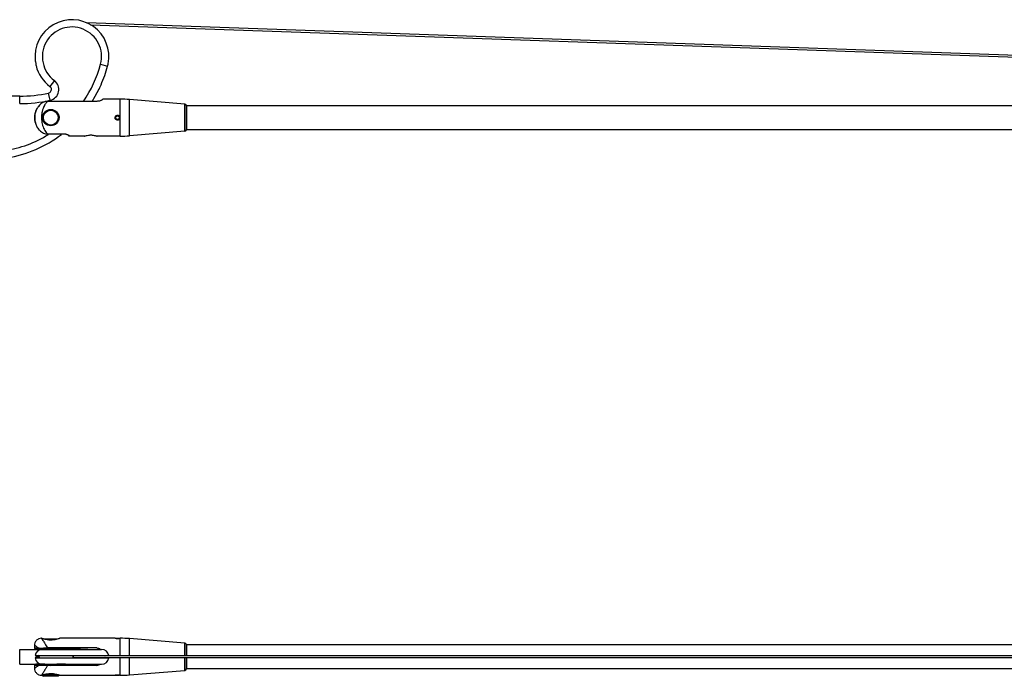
# Model space of a CAD drawing. Header units: millimetres. Extents: x 296 to 2355, y 284 to 768.
# Tile 4 of 11: x 661 to 1325, y 312 to 755. Entities that reach past the tile are written whole.
import ezdxf

# ---------------------------------------------------------------- set-up
doc = ezdxf.new("R2010")
doc.units = ezdxf.units.MM
doc.header["$LTSCALE"] = 10

msp = doc.modelspace()

# ---------------------------------------------------------------- linework, layer by layer
at = {"color": 7, "linetype": 'Continuous', "lineweight": 25}
for p, q in [((2225.25, 699.7), (705.77, 753.16)), ((708.33, 751.87), (2221.96, 698.61)), ((715.15, 725.13), (719.92, 723.86)), ((683.95, 714.21), (680.98, 710.19)), ((681.12, 700.86), (680.03, 705.74)), ((660.53, 703.6), (652.03, 703.6)), ((660.53, 698.6), (660.53, 703.6)), ((712.53, 700.11), (679.36, 700.11)), ((728.29, 701.6), (716.62, 701.6)), ((728.29, 676.6), (728.29, 701.6)), ((734.77, 676.86), (734.77, 701.34)), ((772.05, 698.31), (734.77, 701.34)), ((772.05, 679.89), (772.05, 698.31)), ((673.57, 697.26), (673.03, 696.41)), ((673.89, 697.53), (673.44, 696.95)), ((773.07, 680.95), (773.07, 697.25)), ((773.07, 697.2), (773.07, 697.25)), ((773.07, 697.2), (773.07, 681)), ((2218.07, 697.1), (773.07, 697.1)), ((772.05, 679.89), (734.77, 676.86)), ((773.07, 681.1), (2218.07, 681.1)), ((773.07, 681), (773.07, 680.95)), ((691.62, 677.89), (679.6, 677.89)), ((693.62, 676.6), (693.7, 677.05)), ((704.31, 676.6), (693.62, 676.6)), ((728.29, 676.6), (712.76, 676.6)), ((670.53, 332.91), (670.53, 330.7)), ((675.46, 337.63), (675.29, 337.63)), ((677.1, 337.13), (685.96, 337.13)), ((724.94, 337.63), (687.59, 337.63)), ((724.98, 337.63), (728.2, 337.63)), ((728.29, 325.73), (728.29, 337.63)), ((772.05, 334.34), (734.77, 337.37)), ((734.77, 325.73), (734.77, 337.37)), ((772.05, 325.73), (772.05, 334.34)), ((773.07, 333.23), (773.07, 333.28)), ((773.07, 325.73), (773.07, 333.28)), ((773.07, 333.23), (773.07, 325.73)), ((2216.57, 333.13), (773.07, 333.13)), ((660.53, 320.13), (660.53, 330.13)), ((660.53, 330.13), (675.83, 330.13)), ((670.9, 325.96), (673.11, 325.88)), ((670.9, 325.96), (720.76, 325.96)), ((673.11, 325.88), (718.55, 325.88)), ((674.03, 330.63), (674.02, 330.23)), ((674.02, 330.23), (678.92, 330.13)), ((689.04, 330.23), (674.02, 330.23)), ((689.03, 330.63), (674.03, 330.63)), ((675.83, 330.13), (715.83, 330.13)), ((679.03, 330.87), (679.03, 330.63)), ((712.53, 331.05), (679.36, 331.05)), ((684.03, 330.63), (684.03, 330.87)), ((691.62, 330.66), (684.03, 330.66)), ((684.14, 330.13), (689.04, 330.23)), ((689.04, 330.23), (689.03, 330.63)), ((691.77, 330.68), (691.62, 330.66)), ((700.49, 330.8), (693.84, 330.73)), ((712.53, 331.05), (700.49, 330.8)), ((718.55, 325.88), (720.76, 325.96)), ((660.53, 320.13), (675.83, 320.13)), ((670.53, 319.57), (670.53, 317.36)), ((673.11, 324.39), (670.9, 324.31)), ((670.9, 324.31), (720.76, 324.31)), ((677.42, 320.13), (671.52, 320.03)), ((671.52, 320.03), (671.53, 319.53)), ((671.52, 320.03), (691.54, 320.03)), ((671.53, 319.53), (691.53, 319.53)), ((671.59, 325.13), (673.83, 325.13)), ((673.11, 324.39), (718.55, 324.39)), ((675.83, 320.13), (715.83, 320.13)), ((677.53, 319.53), (677.53, 319.4)), ((712.53, 319.22), (679.36, 319.22)), ((685.53, 319.4), (685.53, 319.53)), ((691.54, 320.03), (685.64, 320.13)), ((691.53, 319.53), (691.54, 320.03)), ((691.62, 319.61), (691.77, 319.59)), ((693.84, 319.54), (700.49, 319.47)), ((2225.23, 325.73), (696.63, 325.73)), ((696.63, 324.53), (2225.23, 324.53)), ((700.49, 319.47), (712.53, 319.22)), ((720.76, 324.31), (718.55, 324.39)), ((728.29, 312.63), (728.29, 324.53)), ((734.77, 312.9), (734.77, 324.53)), ((772.05, 315.93), (772.05, 324.53)), ((773.07, 324.53), (773.07, 317.03)), ((773.07, 316.99), (773.07, 324.53)), ((675.26, 312.63), (675.79, 312.63)), ((675.31, 312.68), (675.32, 312.7)), ((676.03, 312.73), (676.03, 312.43)), ((686.37, 312.93), (676.67, 312.93)), ((678.51, 313.33), (678.51, 313.33)), ((678.76, 313.33), (678.51, 313.33)), ((678.77, 313.36), (678.75, 313.33)), ((678.79, 313.38), (678.76, 313.33)), ((679.24, 313.45), (679.19, 313.33)), ((679.46, 313.33), (679.19, 313.33)), ((679.43, 313.46), (679.38, 313.33)), ((679.53, 313.48), (679.46, 313.33)), ((679.99, 313.53), (679.93, 313.33)), ((680.22, 313.33), (679.93, 313.33)), ((680.1, 313.51), (680.05, 313.33)), ((680.28, 313.56), (680.22, 313.33)), ((680.74, 313.59), (680.71, 313.33)), ((681.01, 313.33), (680.71, 313.33)), ((680.8, 313.57), (680.77, 313.33)), ((681.04, 313.6), (681.01, 313.33)), ((681.5, 313.61), (681.51, 313.33)), ((681.81, 313.33), (681.51, 313.33)), ((681.79, 313.58), (681.8, 313.33)), ((681.8, 313.6), (681.81, 313.33)), ((682.26, 313.59), (682.31, 313.33)), ((682.6, 313.33), (682.31, 313.33)), ((682.49, 313.55), (682.53, 313.33)), ((682.56, 313.57), (682.6, 313.33)), ((683.02, 313.54), (683.09, 313.33)), ((683.37, 313.33), (683.09, 313.33)), ((683.17, 313.51), (683.23, 313.33)), ((683.31, 313.51), (683.37, 313.33)), ((683.77, 313.45), (683.83, 313.33)), ((684.09, 313.33), (683.83, 313.33)), ((683.85, 313.43), (683.89, 313.33)), ((684.05, 313.41), (684.09, 313.33)), ((684.51, 313.34), (684.51, 313.33)), ((684.55, 313.33), (684.51, 313.33)), ((687.03, 312.43), (687.03, 312.73)), ((687.28, 312.63), (724.96, 312.63)), ((725.34, 312.63), (727.84, 312.63)), ((734.77, 312.9), (772.05, 315.93)), ((773.07, 317.13), (2216.57, 317.13)), ((773.07, 316.99), (773.07, 317.03)), ((676.03, 312.43), (676.53, 311.93)), ((676.03, 312.43), (681.67, 312.43)), ((681.66, 311.93), (676.53, 311.93)), ((686.53, 311.93), (681.66, 311.93)), ((681.67, 312.43), (687.03, 312.43)), ((686.53, 311.93), (687.03, 312.43))]:
    msp.add_line(p, q, dxfattribs=at)
at = {"color": 7, "linetype": 'Continuous', "lineweight": 25, "flags": 128}
for points in [[(709.55, 700.11), (711.61, 703.52), (714.31, 708.63)], [(718.13, 325.73), (718.28, 325.82), (718.55, 325.88)], [(696.6, 325.13), (696.61, 324.91), (696.61, 324.71), (696.62, 324.58), (696.63, 324.53), (696.63, 324.58), (696.64, 324.71), (696.65, 324.91), (696.65, 325.13), (696.65, 325.36), (696.64, 325.56), (696.63, 325.69), (696.63, 325.73), (696.62, 325.69), (696.61, 325.56), (696.61, 325.36), (696.6, 325.13)], [(718.55, 324.39), (718.28, 324.45), (718.13, 324.53)]]:
    msp.add_lwpolyline(points, dxfattribs=at)
at = {"color": 7, "linetype": 'Continuous', "lineweight": 25}
for centre, radius in [((681.53, 689.1), 5.5), ((681.53, 689.1), 5), ((726.59, 689.1), 1.25)]:
    msp.add_circle(centre, radius, dxfattribs=at)
for centre, radius, start, end in [((695.83, 730.3), 24.93, 348.63517, 186.3228), ((695.83, 730.3), 20, 345.03433, 233.55114), ((637.87, 745.79), 80, 325.17683, 345.03433), ((695.83, 730.3), 25, 194.12589, 233.55114), ((679.49, 708.18), 7.5, 282.51586, 53.55114), ((660.53, 793.6), 90, 270, 282.51586), ((679.49, 708.18), 2.5, 282.51586, 0), ((679.49, 708.18), 2.5, 0, 53.55114), ((660.53, 793.6), 95, 270, 282.51586), ((728.29, 621.6), 80, 85.35492, 90), ((771.97, 697.21), 1.1, 2, 85.35492), ((771.97, 680.99), 1.1, 274.64508, 358), ((637.87, 745.79), 80, 279.06845, 301.75257), ((637.87, 745.79), 85, 279.53594, 306.86077), ((728.29, 756.6), 80, 270, 274.64508), ((728.29, 257.63), 80, 85.35492, 90), ((771.97, 333.25), 1.1, 2, 85.35492), ((675.83, 325.13), 5, 90, 170.48387), ((673.08, 325.13), 0.75, 272, 88), ((691.76, 328.52), 2.16, 48.3617, 89.73689), ((700.38, 329.21), 1.59, 35.43034, 86.27772), ((700.25, 329.7), 1.13, 22.69409, 77.75549), ((715.83, 325.13), 5, 9.51613, 90), ((675.83, 325.13), 5, 189.51613, 270), ((691.76, 321.75), 2.16, 270.26311, 311.6383), ((700.38, 321.06), 1.59, 273.72228, 324.56966), ((700.25, 320.57), 1.13, 282.24451, 337.30591), ((715.83, 325.13), 5, 270, 350.48387), ((728.29, 392.63), 80, 270, 274.64508), ((771.97, 317.02), 1.1, 274.64508, 358)]:
    msp.add_arc(centre, radius, start, end, dxfattribs=at)
for centre, major_axis, start_param, end_param in [((681.53, 330.86), (2.6, 0), 6.004938, 9.703025), ((681.53, 319.41), (4.05, 0), 2.984296, 4.712389), ((681.53, 319.41), (4.05, 0), 4.712389, 6.440482)]:
    msp.add_ellipse(centre, major_axis=major_axis, ratio=0.017455, start_param=start_param, end_param=end_param, dxfattribs=at)
for points, knots in [([(671.59, 724.2), (671.59, 724.22), (671.59, 724.26), (671.61, 724.48), (671.62, 724.64), (671.63, 724.77), (671.64, 725.09), (671.61, 725.63), (671.51, 726.23), (671.36, 726.79), (671.19, 727.25), (671.1, 727.45), (671.05, 727.55)], [0, 0, 0, 0, 0.126214, 0.256423, 0.258654, 0.275312, 0.384328, 0.510563, 0.634537, 0.756524, 0.877742, 1, 1, 1, 1]), ([(719.92, 723.86), (719.99, 724.14), (720.12, 724.65), (720.23, 725.16), (720.27, 725.39)], [0, 0, 0, 0, 0.559977, 1, 1, 1, 1]), ([(715.46, 711.22), (716.33, 713.29), (718.06, 717.42), (719.3, 721.72), (719.92, 723.86)], [0, 0, 0, 0, 0.501784, 1, 1, 1, 1]), ([(714.32, 708.64), (714.31, 708.64), (714.31, 708.63), (714.31, 708.63), (714.31, 708.63), (714.32, 708.66), (714.36, 708.75), (714.48, 709.02), (714.85, 709.85), (715.2, 710.63), (715.46, 711.22)], [0, 0, 0, 0, 0.008608, 0.024633, 0.040465, 0.057131, 0.09582, 0.179239, 0.385038, 1, 1, 1, 1]), ([(679.36, 700.11), (678.81, 700.06), (677.69, 699.98), (675.59, 699.17), (674.37, 698.02), (673.57, 697.26)], [0, 0, 0, 0, 0.251697, 0.506787, 1, 1, 1, 1]), ([(679.36, 700.11), (679.19, 699.95), (678.85, 699.64), (678.38, 699.1), (677.94, 698.53), (677.54, 697.93), (676.83, 696.71), (676.22, 695.21), (675.76, 693.48), (675.56, 692.45), (675.39, 691.34), (675.34, 690.56), (675.31, 690.14)], [0, 0, 0, 0, 0.082862, 0.16251, 0.238979, 0.312307, 0.382538, 0.652632, 0.738092, 0.821429, 0.902841, 1, 1, 1, 1]), ([(716.13, 701.02), (716.09, 700.98), (715.99, 700.89), (715.62, 700.69), (714.91, 700.43), (713.81, 700.18), (712.96, 700.13), (712.53, 700.11)], [0, 0, 0, 0, 0.096836, 0.201914, 0.443189, 0.71569, 1, 1, 1, 1]), ([(716.13, 701.02), (716.28, 701.19), (716.56, 701.52), (716.6, 701.57), (716.62, 701.6)], [0, 0, 0, 0, 0.503966, 1, 1, 1, 1]), ([(671.99, 694.76), (671.84, 694.53), (671.26, 693.67), (670.78, 691.81), (670.45, 689.43), (670.63, 687), (671.28, 684.63), (672.39, 682.33), (673.48, 681.07), (674.04, 680.41)], [0, 0, 0, 0, 0.053281, 0.207216, 0.356738, 0.507692, 0.66204, 0.82476, 1, 1, 1, 1]), ([(673.44, 696.95), (673.03, 696.46), (672.03, 695.27), (671.1, 692.89), (670.57, 690), (670.67, 687.51), (671.1, 685.53), (671.7, 683.87), (672.63, 682.15), (673.65, 680.76), (674.43, 680.1), (674.69, 679.87)], [0, 0, 0, 0, 0.107103, 0.258539, 0.407156, 0.550361, 0.626874, 0.717991, 0.822687, 0.940119, 1, 1, 1, 1]), ([(676.7, 691.66), (676.57, 691.51), (676.13, 691.03), (675.75, 689.94), (675.68, 688.56), (676.11, 687.28), (676.6, 686.47), (676.97, 686.14), (677.01, 686.11)], [0, 0, 0, 0, 0.095958, 0.320864, 0.546614, 0.753833, 0.97324, 1, 1, 1, 1]), ([(686.34, 686.51), (686.46, 686.63), (686.89, 687.08), (687.28, 688.15), (687.39, 689.54), (686.99, 690.83), (686.51, 691.69), (686.09, 692.04), (686.02, 692.1)], [0, 0, 0, 0, 0.080389, 0.305641, 0.531822, 0.737353, 0.952659, 1, 1, 1, 1]), ([(675.31, 690.14), (675.29, 689.28), (675.25, 687.13), (675.7, 685.13), (675.97, 683.94)], [0, 0, 0, 0, 0.399829, 1, 1, 1, 1]), ([(726.59, 690.75), (726.4, 690.73), (726.03, 690.69), (725.54, 690.41), (725.16, 690), (724.95, 689.47), (724.92, 688.91), (725.07, 688.37), (725.39, 687.91), (725.85, 687.59), (726.39, 687.43), (726.96, 687.46), (727.48, 687.67), (727.9, 688.04), (728.17, 688.54), (728.27, 689.09), (728.18, 689.65), (727.91, 690.14), (727.49, 690.51), (727.02, 690.72), (726.71, 690.74), (726.59, 690.75)], [0, 0, 0, 0, 0.053369, 0.106728, 0.160379, 0.214225, 0.267754, 0.320954, 0.374316, 0.428083, 0.481873, 0.535258, 0.588445, 0.641946, 0.695786, 0.749463, 0.802732, 0.855982, 0.909626, 0.963474, 1, 1, 1, 1]), ([(674.04, 680.41), (674.83, 679.74), (676.03, 678.72), (678.02, 678), (679.08, 677.93), (679.6, 677.89)], [0, 0, 0, 0, 0.493947, 0.748633, 1, 1, 1, 1]), ([(675.97, 683.94), (675.98, 683.91), (676.16, 683.26), (676.6, 682.02), (677.41, 680.41), (678.42, 678.96), (679.19, 678.26), (679.6, 677.89)], [0, 0, 0, 0, 0.01089, 0.236294, 0.476416, 0.724575, 1, 1, 1, 1]), ([(691.62, 677.89), (691.76, 677.88), (692.04, 677.88), (692.45, 677.81), (692.82, 677.72), (693.25, 677.56), (693.64, 677.31), (693.68, 677.14), (693.7, 677.05)], [0, 0, 0, 0, 0.120638, 0.241025, 0.362916, 0.486615, 0.738749, 1, 1, 1, 1]), ([(704.31, 676.6), (704.38, 676.62), (704.5, 676.67), (705.47, 676.99), (706.63, 677.26), (707.7, 677.38), (708.53, 677.41), (709.37, 677.38), (710.44, 677.26), (711.6, 676.99), (712.57, 676.67), (712.7, 676.62), (712.76, 676.6)], [0, 0, 0, 0, 0.1272888, 0.2531622, 0.3769055, 0.4385586, 0.4996468, 0.5611408, 0.6226533, 0.7467228, 0.8725556, 1, 1, 1, 1]), ([(675.32, 337.63), (674.72, 337.57), (673.79, 337.48), (672.67, 336.89), (671.89, 336.27), (671.27, 335.49), (670.68, 334.37), (670.59, 333.44), (670.53, 332.84)], [0, 0, 0, 0, 0.239225, 0.368229, 0.500037, 0.63184, 0.760829, 1, 1, 1, 1]), ([(670.56, 332.87), (670.58, 332.86), (670.62, 332.83), (671.18, 332.48), (672.13, 331.89), (673.08, 331.31), (673.57, 331)], [0, 0, 0, 0, 0.207726, 0.457941, 0.720282, 1, 1, 1, 1]), ([(675.29, 337.61), (675.33, 337.55), (675.42, 337.42), (676.22, 336.12), (677.52, 334.02), (678.73, 332.07), (679.36, 331.05)], [0, 0, 0, 0, 0.213564, 0.451886, 0.712432, 1, 1, 1, 1]), ([(675.46, 337.63), (675.45, 337.63), (675.37, 337.65), (675.68, 337.55), (676.34, 337.35), (677.5, 337.04), (679.16, 336.71), (681.25, 336.52), (683.49, 336.64), (685.43, 337), (686.76, 337.36), (687.52, 337.6), (687.57, 337.61), (687.59, 337.62)], [0, 0, 0, 0, 0.010336, 0.086489, 0.163435, 0.252469, 0.360073, 0.483697, 0.611109, 0.738279, 0.843972, 0.929207, 1, 1, 1, 1]), ([(724.94, 337.63), (724.95, 337.63), (724.99, 337.63), (725.27, 337.59), (725.68, 337.56), (726.15, 337.53), (726.46, 337.53), (726.59, 337.53)], [0, 0, 0, 0, 0.211128, 0.424075, 0.638595, 0.853932, 1, 1, 1, 1]), ([(726.59, 337.53), (726.77, 337.53), (727.14, 337.53), (727.63, 337.57), (728.01, 337.61), (728.23, 337.63), (728.23, 337.63), (728.23, 337.63)], [0, 0, 0, 0, 0.199322, 0.398603, 0.598977, 0.80008, 1, 1, 1, 1]), ([(673.57, 331), (673.09, 330.99), (672.15, 330.97), (671.19, 330.93), (670.61, 330.89), (670.46, 330.85), (670.74, 330.81), (671.45, 330.77), (672.52, 330.74), (673.54, 330.72), (674.04, 330.71)], [0, 0, 0, 0, 0.124933, 0.249925, 0.374886, 0.499893, 0.62495, 0.750003, 0.875055, 1, 1, 1, 1]), ([(671.61, 325.94), (671.6, 325.85), (671.59, 325.61), (671.59, 325.32), (671.59, 325.13)], [0, 0, 0, 0, 0.336115, 1, 1, 1, 1]), ([(673.57, 331), (674.37, 331.02), (675.59, 331.04), (677.7, 331.05), (678.81, 331.05), (679.36, 331.05)], [0, 0, 0, 0, 0.496123, 0.749471, 1, 1, 1, 1]), ([(679.03, 330.67), (678.76, 330.67), (677.98, 330.67), (676.16, 330.68), (674.9, 330.7), (674.04, 330.71)], [0, 0, 0, 0, 0.144026, 0.411848, 1, 1, 1, 1]), ([(693.01, 330.13), (692.94, 330.2), (692.76, 330.35), (692.43, 330.52), (692.03, 330.64), (691.76, 330.66), (691.62, 330.66)], [0, 0, 0, 0, 0.196094, 0.465894, 0.732253, 1, 1, 1, 1]), ([(693.84, 330.73), (693.58, 330.73), (693.06, 330.72), (692.46, 330.71), (691.99, 330.7), (691.85, 330.68), (691.77, 330.68)], [0, 0, 0, 0, 0.249473, 0.499591, 0.749507, 1, 1, 1, 1]), ([(693.84, 330.73), (693.99, 330.7), (694.27, 330.64), (694.49, 330.3), (694.59, 330.13)], [0, 0, 0, 0, 0.5327127, 1, 1, 1, 1]), ([(712.53, 331.05), (712.96, 331.01), (713.8, 330.92), (714.71, 330.55), (715.09, 330.21), (715.17, 330.13)], [0, 0, 0, 0, 0.448897, 0.879147, 1, 1, 1, 1]), ([(673.57, 319.27), (672.82, 318.81), (671.62, 318.06), (670.79, 317.54), (670.48, 317.35), (670.55, 317.4), (670.56, 317.4)], [0, 0, 0, 0, 0.435708, 0.704588, 0.96576, 1, 1, 1, 1]), ([(670.54, 319.42), (670.56, 319.42), (670.62, 319.44), (670.86, 319.46), (671.16, 319.48), (671.68, 319.5), (672.2, 319.52), (672.76, 319.53), (672.81, 319.53)], [0, 0, 0, 0, 0.1925885, 0.3625113, 0.509761, 0.634331, 0.965821, 1, 1, 1, 1]), ([(673.57, 319.27), (673.34, 319.27), (672.88, 319.28), (672.26, 319.3), (671.71, 319.32), (671.25, 319.34), (670.87, 319.36), (670.58, 319.38), (670.56, 319.4), (670.55, 319.41)], [0, 0, 0, 0, 0.11956, 0.246016, 0.379368, 0.519614, 0.647754, 0.820947, 1, 1, 1, 1]), ([(671.59, 325.13), (671.59, 324.93), (671.59, 324.64), (671.6, 324.4), (671.61, 324.33)], [0, 0, 0, 0, 0.719099, 1, 1, 1, 1]), ([(679.36, 319.22), (678.81, 319.22), (677.69, 319.22), (675.59, 319.23), (674.37, 319.25), (673.57, 319.27)], [0, 0, 0, 0, 0.251697, 0.506787, 1, 1, 1, 1]), ([(679.36, 319.22), (679.19, 318.94), (678.85, 318.39), (678.38, 317.62), (677.94, 316.92), (677.54, 316.28), (676.83, 315.14), (676.22, 314.14), (675.76, 313.41), (675.56, 313.08), (675.39, 312.81), (675.34, 312.73), (675.31, 312.68)], [0, 0, 0, 0, 0.082862, 0.16251, 0.238979, 0.312307, 0.382538, 0.652632, 0.738092, 0.821429, 0.902841, 1, 1, 1, 1]), ([(691.62, 319.61), (691.76, 319.61), (692.04, 319.63), (692.45, 319.76), (692.78, 319.92), (692.94, 320.08), (693.01, 320.13)], [0, 0, 0, 0, 0.273793, 0.547015, 0.823652, 1, 1, 1, 1]), ([(691.77, 319.59), (691.85, 319.58), (691.99, 319.57), (692.46, 319.56), (693.06, 319.55), (693.58, 319.54), (693.84, 319.54)], [0, 0, 0, 0, 0.2504926, 0.5004093, 0.750527, 1, 1, 1, 1]), ([(693.84, 319.54), (693.99, 319.57), (694.27, 319.63), (694.49, 319.97), (694.59, 320.13)], [0, 0, 0, 0, 0.532713, 1, 1, 1, 1]), ([(715.17, 320.13), (715.09, 320.06), (714.71, 319.72), (713.8, 319.35), (712.96, 319.26), (712.53, 319.22)], [0, 0, 0, 0, 0.120853, 0.551103, 1, 1, 1, 1]), ([(670.53, 317.43), (670.59, 316.83), (670.68, 315.9), (671.27, 314.78), (671.89, 314), (672.66, 313.38), (673.79, 312.79), (674.72, 312.69), (675.32, 312.64)], [0, 0, 0, 0, 0.2391386, 0.3681196, 0.4999216, 0.631735, 0.7607488, 1, 1, 1, 1]), ([(687.28, 312.65), (687.29, 312.65), (687.35, 312.63), (686.99, 312.74), (686.24, 312.96), (685.02, 313.26), (683.33, 313.54), (681.28, 313.65), (679.17, 313.48), (677.43, 313.12), (676.32, 312.82), (675.77, 312.65), (675.78, 312.65), (675.79, 312.65)], [0, 0, 0, 0, 0.027929, 0.104245, 0.184192, 0.277746, 0.389629, 0.514549, 0.641323, 0.768302, 0.867761, 0.950405, 1, 1, 1, 1]), ([(726.59, 312.74), (726.4, 312.74), (726.03, 312.74), (725.54, 312.7), (725.17, 312.66), (724.96, 312.64), (724.96, 312.64), (724.96, 312.64)], [0, 0, 0, 0, 0.213563, 0.427081, 0.641771, 0.857241, 1, 1, 1, 1]), ([(728.24, 312.63), (728.22, 312.64), (728.18, 312.64), (727.9, 312.68), (727.49, 312.71), (727.02, 312.74), (726.71, 312.74), (726.59, 312.74)], [0, 0, 0, 0, 0.211128, 0.424075, 0.638595, 0.853932, 1, 1, 1, 1])]:
    msp.add_open_spline(points, degree=3, knots=knots, dxfattribs=at)

doc.saveas('drawing.dxf')
